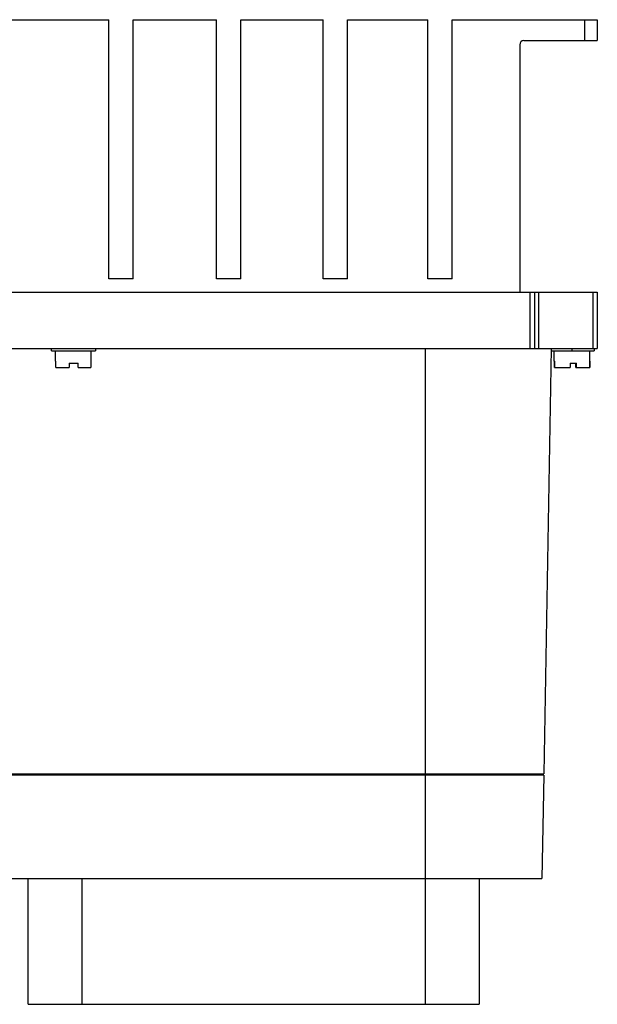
# Model space of a CAD drawing. Header units: millimetres. Extents: x 34 to 284, y 107 to 342.
# Tile 5 of 5: x 146 to 284, y 107 to 342. Entities that reach past the tile are written whole.
import ezdxf

# ---------------------------------------------------------------- set-up
doc = ezdxf.new("R2010")
doc.units = ezdxf.units.MM
doc.header["$LTSCALE"] = 29.133641
doc.layers.get('0').update_dxf_attribs({"linetype": 'CONTINUOUS'})

msp = doc.modelspace()

# ---------------------------------------------------------------- linework, layer by layer
at = {"color": 7}
for p, q in [((143.71, 342.06), (166.99, 342.06)), ((166.99, 280.23), (166.99, 342.06)), ((172.82, 280.23), (172.82, 342.06)), ((172.82, 342.06), (192.68, 342.06)), ((192.68, 280.23), (192.68, 342.06)), ((198.5, 280.23), (198.5, 342.06)), ((198.5, 342.06), (218.11, 342.06)), ((218.11, 280.23), (218.11, 342.06)), ((223.93, 280.23), (223.93, 342.06)), ((223.93, 342.06), (243.12, 342.06)), ((243.12, 280.23), (243.12, 342.06)), ((248.94, 280.23), (248.94, 342.06)), ((248.94, 342.06), (283.55, 342.06)), ((280.55, 337.06), (280.55, 342.06)), ((283.55, 342.06), (283.55, 337.06)), ((265.05, 336.06), (265.05, 277.06)), ((266.05, 337.06), (283.55, 337.06)), ((172.82, 280.23), (166.99, 280.23)), ((198.5, 280.23), (192.68, 280.23)), ((223.93, 280.23), (218.11, 280.23)), ((248.94, 280.23), (243.12, 280.23)), ((33.55, 277.06), (283.55, 277.06)), ((267.55, 263.56), (267.55, 277.06)), ((268.55, 277.06), (268.55, 263.56)), ((269.55, 277.06), (269.55, 263.56)), ((282.55, 263.56), (282.55, 277.06)), ((283.55, 277.06), (283.55, 263.56)), ((33.55, 263.56), (283.55, 263.56)), ((153.3, 263.06), (153.3, 263.56)), ((163.8, 263.56), (163.8, 263.06)), ((242.55, 137.06), (242.55, 263.56)), ((272.55, 263.56), (270.78, 162.06)), ((277.55, 263.06), (277.55, 263.56)), ((282.8, 263.56), (282.8, 263.06)), ((153.3, 263.06), (163.8, 263.06)), ((154.3, 260.56), (154.3, 263.06)), ((162.8, 260.56), (162.8, 263.06)), ((272.55, 263.06), (282.8, 263.06)), ((273.3, 260.56), (273.3, 263.06)), ((281.8, 260.56), (281.8, 263.06)), ((154.3, 260.56), (154.39, 260.56)), ((154.39, 259.06), (154.39, 260.56)), ((154.39, 259.06), (157.52, 259.06)), ((157.52, 260.06), (157.52, 259.06)), ((157.52, 260.06), (159.69, 260.06)), ((159.69, 259.06), (159.69, 260.06)), ((159.69, 259.06), (162.72, 259.06)), ((162.72, 260.56), (162.72, 259.06)), ((162.72, 260.56), (162.8, 260.56)), ((273.3, 260.56), (273.41, 260.56)), ((273.32, 259.06), (273.32, 260.56)), ((273.32, 259.06), (277.06, 259.06)), ((273.41, 259.06), (273.41, 260.56)), ((277.06, 260.06), (278.62, 260.06)), ((277.06, 260.06), (277.06, 259.06)), ((278.42, 259.06), (278.42, 260.06)), ((278.42, 259.06), (281.79, 259.06)), ((278.62, 259.06), (278.62, 260.06)), ((281.69, 260.56), (281.8, 260.56)), ((281.69, 260.56), (281.69, 259.06)), ((281.79, 260.56), (281.79, 259.06)), ((46.33, 162.06), (270.78, 162.06)), ((270.76, 161.76), (46.35, 161.76)), ((267.78, 162.06), (267.78, 161.76)), ((268.31, 162.06), (268.31, 161.76)), ((270.76, 161.76), (270.33, 137.06)), ((46.78, 137.06), (270.33, 137.06)), ((147.77, 107.06), (147.77, 137.06)), ((160.55, 137.06), (160.55, 107.06)), ((242.55, 107.06), (242.55, 137.06)), ((255.33, 137.06), (255.33, 107.06)), ((147.77, 107.06), (255.33, 107.06))]:
    msp.add_line(p, q, dxfattribs=at)
msp.add_arc((266.05, 336.06), 1, 90, 180, dxfattribs=at)

doc.saveas('drawing.dxf')
